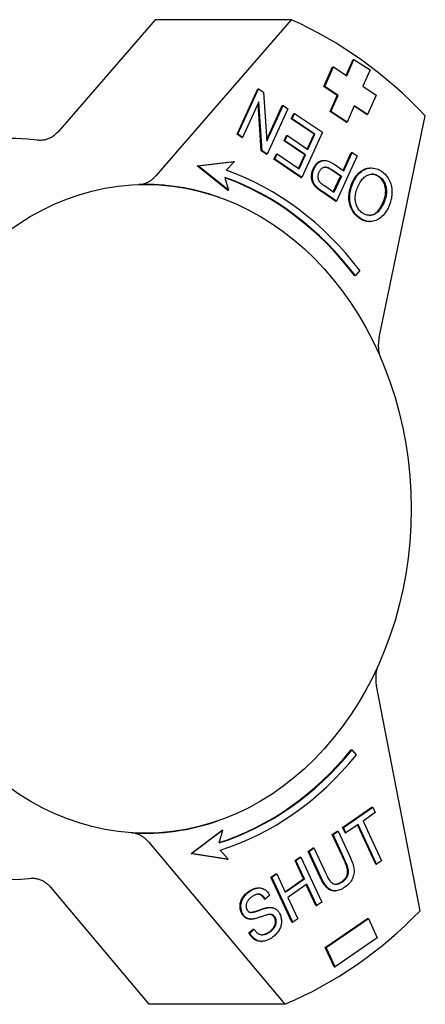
# Model space of a CAD drawing. Header units: millimetres. Extents: x 210 to 480, y -31 to 299.
# Tile 11 of 12: x 305 to 332, y 233 to 299. Entities that reach past the tile are written whole.
import ezdxf

# ---------------------------------------------------------------- set-up
doc = ezdxf.new("R2010")
doc.units = ezdxf.units.MM
doc.layers.add('Detail', color=2, linetype='Continuous')

msp = doc.modelspace()

# ---------------------------------------------------------------- linework, layer by layer
at = {"layer": 'Detail'}
for p, q in [((313.878, 299.33), (307.314, 291.765)), ((323.055, 299.33), (313.878, 299.33)), ((323.055, 299.33), (313.914, 288.794)), ((326.751, 295.577), (327.223, 296.649)), ((326.796, 295.547), (327.281, 296.649)), ((327.223, 296.649), (327.281, 296.649)), ((327.281, 296.649), (328.363, 295.938)), ((325.255, 294.818), (325.837, 296.139)), ((325.312, 294.818), (325.894, 296.139)), ((325.837, 296.139), (325.894, 296.139)), ((325.894, 296.139), (326.796, 295.547)), ((328.363, 295.938), (327.878, 294.837)), ((319.396, 291.6), (320.789, 294.66)), ((319.454, 291.6), (320.846, 294.66)), ((320.789, 294.66), (320.846, 294.66)), ((320.846, 294.66), (321.186, 294.429)), ((321.186, 294.429), (321.411, 291.133)), ((326.157, 294.226), (325.255, 294.818)), ((325.255, 294.818), (325.312, 294.818)), ((326.214, 294.226), (325.312, 294.818)), ((327.878, 294.837), (328.78, 294.246)), ((320.864, 293.787), (319.771, 291.385)), ((321.031, 290.491), (320.814, 293.677)), ((321.089, 290.491), (320.864, 293.787)), ((325.672, 293.125), (326.157, 294.226)), ((325.73, 293.125), (326.214, 294.226)), ((326.157, 294.226), (326.214, 294.226)), ((328.78, 294.246), (328.199, 292.924)), ((321.404, 291.243), (322.447, 293.535)), ((321.411, 291.133), (322.504, 293.535)), ((322.821, 293.32), (321.429, 290.26)), ((322.447, 293.535), (322.504, 293.535)), ((322.504, 293.535), (322.821, 293.32)), ((323.054, 292.65), (323.219, 293.011)), ((323.112, 292.65), (323.276, 293.011)), ((323.219, 293.011), (323.276, 293.011)), ((323.276, 293.011), (325.148, 291.741)), ((326.755, 292.415), (325.672, 293.125)), ((325.672, 293.125), (325.73, 293.125)), ((326.812, 292.415), (325.73, 293.125)), ((327.297, 293.516), (326.812, 292.415)), ((328.141, 292.924), (327.284, 293.487)), ((328.199, 292.924), (327.297, 293.516)), ((323.054, 292.65), (323.112, 292.65)), ((324.594, 291.605), (323.054, 292.65)), ((324.651, 291.605), (323.112, 292.65)), ((326.755, 292.415), (326.812, 292.415)), ((328.141, 292.924), (328.199, 292.924)), ((328.977, 277.878), (332.093, 292.843)), ((325.148, 291.741), (323.755, 288.682)), ((319.396, 291.6), (319.454, 291.6)), ((319.713, 291.385), (319.396, 291.6)), ((319.771, 291.385), (319.454, 291.6)), ((319.713, 291.385), (319.771, 291.385)), ((322.567, 291.146), (322.732, 291.507)), ((322.567, 291.146), (322.624, 291.146)), ((323.956, 290.204), (322.567, 291.146)), ((322.624, 291.146), (322.789, 291.507)), ((324.013, 290.204), (322.624, 291.146)), ((322.732, 291.507), (322.789, 291.507)), ((322.789, 291.507), (324.178, 290.565)), ((324.134, 290.595), (324.594, 291.605)), ((324.178, 290.565), (324.651, 291.605)), ((324.594, 291.605), (324.651, 291.605)), ((321.031, 290.491), (321.089, 290.491)), ((321.371, 290.26), (321.031, 290.491)), ((321.429, 290.26), (321.089, 290.491)), ((326.55, 289.164), (327.102, 290.377)), ((326.593, 289.134), (327.159, 290.377)), ((327.102, 290.377), (327.159, 290.377)), ((327.159, 290.377), (327.492, 290.151)), ((316.706, 289.476), (319.153, 289.762)), ((316.764, 289.476), (319.21, 289.762)), ((319.21, 289.762), (318.668, 289.178)), ((319.153, 289.762), (319.21, 289.762)), ((321.371, 290.26), (321.429, 290.26)), ((321.883, 289.913), (322.048, 290.274)), ((321.883, 289.913), (321.941, 289.913)), ((323.698, 288.682), (321.883, 289.913)), ((321.941, 289.913), (322.105, 290.274)), ((323.755, 288.682), (321.941, 289.913)), ((322.048, 290.274), (322.105, 290.274)), ((322.105, 290.274), (323.587, 289.269)), ((323.544, 289.299), (323.956, 290.204)), ((323.587, 289.269), (324.013, 290.204)), ((323.956, 290.204), (324.013, 290.204)), ((325.225, 289.834), (325.283, 289.834)), ((327.492, 290.151), (326.099, 287.092)), ((318.754, 287.818), (316.706, 289.476)), ((316.706, 289.476), (316.764, 289.476)), ((318.812, 287.818), (316.764, 289.476)), ((326.372, 288.772), (325.724, 289.212)), ((325.781, 289.212), (326.429, 288.772)), ((325.95, 289.571), (326.593, 289.134)), ((328.38, 289.324), (328.437, 289.324)), ((318.569, 288.692), (318.812, 287.818)), ((323.698, 288.682), (323.755, 288.682)), ((325.887, 287.709), (326.372, 288.772)), ((326.429, 288.772), (325.931, 287.679)), ((326.372, 288.772), (326.429, 288.772)), ((318.754, 287.818), (318.812, 287.818)), ((324.728, 288.023), (324.785, 288.023)), ((326.042, 287.092), (325.096, 287.733)), ((326.099, 287.092), (325.153, 287.733)), ((325.931, 287.679), (325.289, 288.114)), ((318.169, 287.353), (318.142, 287.362)), ((326.042, 287.092), (326.099, 287.092)), ((328.318, 285.707), (328.375, 285.707)), ((327.673, 282.403), (327.373, 282.063)), ((327.316, 282.063), (327.373, 282.063)), ((331.746, 239.205), (328.792, 254.391)), ((327.094, 250.068), (327.151, 250.068)), ((327.442, 249.716), (327.151, 250.068)), ((326.515, 244.821), (328.492, 246.189)), ((326.573, 244.821), (328.55, 246.189)), ((328.717, 245.829), (327.892, 245.258)), ((328.492, 246.189), (328.55, 246.189)), ((328.55, 246.189), (328.717, 245.829)), ((318.169, 245.294), (318.142, 245.285)), ((327.892, 245.258), (329.139, 242.573)), ((316.294, 243.076), (318.384, 244.652)), ((318.442, 244.652), (316.351, 243.076)), ((318.176, 243.788), (318.442, 244.652)), ((318.384, 244.652), (318.442, 244.652)), ((325.821, 244.341), (326.152, 244.57)), ((325.879, 244.341), (326.21, 244.57)), ((326.152, 244.57), (326.21, 244.57)), ((326.21, 244.57), (327.026, 242.811)), ((326.515, 244.821), (326.573, 244.821)), ((326.682, 244.461), (326.515, 244.821)), ((326.74, 244.461), (326.573, 244.821)), ((327.561, 245.03), (326.74, 244.461)), ((328.75, 242.344), (327.518, 245)), ((328.808, 242.344), (327.561, 245.03)), ((313.412, 243.852), (322.625, 232.892)), ((325.821, 244.341), (325.879, 244.341)), ((326.637, 242.584), (325.821, 244.341)), ((326.695, 242.584), (325.879, 244.341)), ((326.682, 244.461), (326.74, 244.461)), ((318.789, 242.694), (318.262, 243.299)), ((324.19, 243.212), (324.521, 243.441)), ((324.19, 243.212), (324.248, 243.212)), ((325.007, 241.453), (324.19, 243.212)), ((324.248, 243.212), (324.579, 243.441)), ((325.065, 241.453), (324.248, 243.212)), ((324.521, 243.441), (324.579, 243.441)), ((324.579, 243.441), (325.394, 241.684)), ((316.294, 243.076), (316.351, 243.076)), ((318.731, 242.694), (316.294, 243.076)), ((316.351, 243.076), (318.789, 242.694)), ((318.731, 242.694), (318.789, 242.694)), ((323.304, 242.599), (323.635, 242.828)), ((323.304, 242.599), (323.362, 242.599)), ((323.885, 241.348), (323.304, 242.599)), ((323.362, 242.599), (323.693, 242.828)), ((323.943, 241.348), (323.362, 242.599)), ((323.635, 242.828), (323.693, 242.828)), ((323.693, 242.828), (325.106, 239.783)), ((329.139, 242.573), (328.808, 242.344)), ((328.75, 242.344), (328.808, 242.344)), ((321.681, 241.476), (322.012, 241.704)), ((323.095, 238.431), (321.681, 241.476)), ((321.681, 241.476), (321.738, 241.476)), ((321.738, 241.476), (322.069, 241.704)), ((323.152, 238.431), (321.738, 241.476)), ((322.012, 241.704), (322.069, 241.704)), ((322.069, 241.704), (322.65, 240.454)), ((322.636, 240.484), (323.885, 241.348)), ((322.65, 240.454), (323.943, 241.348)), ((323.885, 241.348), (323.943, 241.348)), ((306.798, 240.803), (313.447, 232.892)), ((320.833, 240.745), (320.89, 240.745)), ((324.11, 240.988), (322.817, 240.094)), ((324.718, 239.554), (324.066, 240.958)), ((324.776, 239.554), (324.11, 240.988)), ((325.954, 240.549), (326.011, 240.549)), ((321.239, 239.998), (321.296, 239.998)), ((321.598, 240.247), (321.296, 239.998)), ((322.817, 240.094), (323.483, 238.66)), ((321.563, 239.425), (321.62, 239.425)), ((324.718, 239.554), (324.776, 239.554)), ((325.106, 239.783), (324.776, 239.554)), ((320.311, 238.64), (320.369, 238.64)), ((323.483, 238.66), (323.152, 238.431)), ((325.341, 236.725), (328.194, 238.69)), ((325.398, 236.725), (328.252, 238.69)), ((328.194, 238.69), (328.252, 238.69)), ((328.252, 238.69), (328.855, 237.384)), ((320.19, 237.714), (320.486, 237.963)), ((320.247, 237.714), (320.544, 237.963)), ((320.486, 237.963), (320.544, 237.963)), ((323.095, 238.431), (323.152, 238.431)), ((320.19, 237.714), (320.247, 237.714)), ((328.855, 237.384), (326.002, 235.419)), ((320.998, 237.141), (321.055, 237.141)), ((325.341, 236.725), (325.398, 236.725)), ((325.944, 235.419), (325.341, 236.725)), ((326.002, 235.419), (325.398, 236.725)), ((325.944, 235.419), (326.002, 235.419)), ((322.625, 232.892), (313.447, 232.892))]:
    msp.add_line(p, q, dxfattribs=at)
at = {"layer": 'Detail', "flags": 128}
for points in [[(307.314, 291.765), (307.269, 291.715), (307.223, 291.667), (307.175, 291.621), (307.126, 291.577), (307.076, 291.535), (307.025, 291.495), (306.972, 291.458), (306.919, 291.422), (306.864, 291.389), (306.809, 291.359), (306.753, 291.331), (306.696, 291.305), (306.638, 291.281), (306.579, 291.261), (306.52, 291.243), (306.461, 291.227), (306.401, 291.214), (306.341, 291.203), (306.28, 291.196), (306.219, 291.191), (306.159, 291.188), (306.098, 291.189), (306.037, 291.192), (305.976, 291.198)], [(324.531, 289.276), (324.55, 289.317), (324.57, 289.356), (324.591, 289.394), (324.613, 289.43), (324.635, 289.464), (324.659, 289.498), (324.683, 289.529), (324.708, 289.56), (324.734, 289.589), (324.76, 289.616), (324.788, 289.642), (324.816, 289.667), (324.845, 289.69), (324.875, 289.712), (324.906, 289.732), (324.938, 289.751), (324.97, 289.769), (325.004, 289.785), (325.038, 289.8), (325.073, 289.812), (325.109, 289.822), (325.147, 289.828), (325.185, 289.833), (325.225, 289.834)], [(324.588, 289.276), (324.619, 289.34), (324.652, 289.399), (324.686, 289.455), (324.723, 289.508), (324.762, 289.556), (324.803, 289.602), (324.846, 289.643), (324.891, 289.681), (324.938, 289.716), (324.988, 289.747), (325.039, 289.774), (325.092, 289.798), (325.148, 289.817), (325.207, 289.829), (325.268, 289.834), (325.333, 289.832), (325.4, 289.823), (325.47, 289.808), (325.543, 289.785), (325.618, 289.756), (325.697, 289.72), (325.778, 289.677), (325.863, 289.627), (325.95, 289.571)], [(324.728, 288.023), (324.687, 288.064), (324.649, 288.106), (324.615, 288.149), (324.583, 288.192), (324.553, 288.237), (324.527, 288.282), (324.504, 288.328), (324.483, 288.375), (324.465, 288.423), (324.45, 288.473), (324.438, 288.524), (324.428, 288.577), (324.421, 288.632), (324.417, 288.688), (324.416, 288.746), (324.417, 288.806), (324.421, 288.866), (324.428, 288.926), (324.438, 288.986), (324.45, 289.045), (324.466, 289.103), (324.485, 289.161), (324.506, 289.219), (324.531, 289.276)], [(324.785, 288.023), (324.745, 288.064), (324.707, 288.106), (324.672, 288.149), (324.64, 288.192), (324.611, 288.237), (324.584, 288.282), (324.561, 288.328), (324.541, 288.375), (324.523, 288.423), (324.508, 288.473), (324.495, 288.524), (324.486, 288.577), (324.479, 288.632), (324.475, 288.688), (324.473, 288.746), (324.474, 288.806), (324.478, 288.866), (324.485, 288.926), (324.495, 288.986), (324.508, 289.045), (324.524, 289.103), (324.542, 289.161), (324.564, 289.219), (324.588, 289.276)], [(324.993, 288.352), (324.975, 288.374), (324.958, 288.397), (324.943, 288.421), (324.929, 288.446), (324.917, 288.471), (324.905, 288.498), (324.895, 288.525), (324.887, 288.553), (324.879, 288.582), (324.873, 288.612), (324.869, 288.642), (324.865, 288.674), (324.863, 288.705), (324.863, 288.737), (324.863, 288.769), (324.866, 288.801), (324.869, 288.833), (324.874, 288.865), (324.881, 288.897), (324.889, 288.929), (324.899, 288.961), (324.909, 288.992), (324.922, 289.024), (324.936, 289.056)], [(324.936, 289.056), (324.956, 289.099), (324.978, 289.139), (325.001, 289.176), (325.025, 289.21), (325.05, 289.241), (325.077, 289.269), (325.104, 289.294), (325.132, 289.317), (325.162, 289.336), (325.193, 289.352), (325.225, 289.366), (325.258, 289.376), (325.292, 289.384), (325.328, 289.387), (325.366, 289.386), (325.405, 289.382), (325.446, 289.374), (325.489, 289.362), (325.534, 289.347), (325.58, 289.327), (325.628, 289.304), (325.677, 289.277), (325.728, 289.246), (325.781, 289.212)], [(325.724, 289.212), (325.704, 289.225), (325.685, 289.238), (325.666, 289.25), (325.647, 289.261), (325.628, 289.273), (325.609, 289.283), (325.591, 289.293), (325.573, 289.303), (325.555, 289.312), (325.537, 289.32), (325.52, 289.329), (325.503, 289.336), (325.486, 289.343), (325.469, 289.35), (325.452, 289.356), (325.436, 289.361), (325.42, 289.366), (325.404, 289.37), (325.389, 289.374), (325.373, 289.378), (325.358, 289.381), (325.343, 289.383), (325.329, 289.385), (325.314, 289.386)], [(327.166, 288.337), (327.202, 288.413), (327.239, 288.486), (327.278, 288.556), (327.318, 288.623), (327.36, 288.687), (327.403, 288.749), (327.448, 288.808), (327.494, 288.864), (327.542, 288.918), (327.591, 288.968), (327.642, 289.016), (327.695, 289.061), (327.748, 289.103), (327.802, 289.142), (327.857, 289.176), (327.913, 289.207), (327.969, 289.235), (328.025, 289.259), (328.083, 289.279), (328.141, 289.295), (328.2, 289.308), (328.259, 289.317), (328.319, 289.322), (328.38, 289.324)], [(327.223, 288.337), (327.278, 288.45), (327.336, 288.557), (327.397, 288.657), (327.462, 288.751), (327.53, 288.839), (327.602, 288.92), (327.677, 288.995), (327.756, 289.064), (327.837, 289.126), (327.919, 289.179), (328.003, 289.224), (328.088, 289.261), (328.175, 289.289), (328.264, 289.309), (328.354, 289.321), (328.445, 289.324), (328.537, 289.32), (328.627, 289.309), (328.715, 289.291), (328.803, 289.267), (328.889, 289.236), (328.973, 289.198), (329.057, 289.153), (329.139, 289.101)], [(329.139, 289.101), (329.225, 289.038), (329.305, 288.971), (329.381, 288.898), (329.451, 288.821), (329.516, 288.738), (329.575, 288.651), (329.629, 288.559), (329.678, 288.462), (329.72, 288.362), (329.757, 288.259), (329.787, 288.155), (329.81, 288.049), (329.828, 287.941), (329.838, 287.832), (329.843, 287.72), (329.841, 287.607), (329.833, 287.493), (329.82, 287.381), (329.802, 287.271), (329.779, 287.163), (329.751, 287.056), (329.718, 286.951), (329.68, 286.848), (329.636, 286.746)], [(312.761, 288.209), (312.814, 288.212), (312.867, 288.217), (312.92, 288.223), (312.973, 288.232), (313.025, 288.242), (313.077, 288.255), (313.129, 288.27), (313.18, 288.286), (313.231, 288.305), (313.282, 288.325), (313.332, 288.347), (313.381, 288.371), (313.43, 288.397), (313.478, 288.425), (313.526, 288.454), (313.572, 288.486), (313.618, 288.518), (313.663, 288.553), (313.707, 288.589), (313.75, 288.627), (313.793, 288.666), (313.834, 288.707), (313.874, 288.75), (313.914, 288.794)], [(325.289, 288.114), (325.271, 288.127), (325.253, 288.139), (325.235, 288.151), (325.218, 288.163), (325.202, 288.175), (325.186, 288.186), (325.171, 288.198), (325.156, 288.209), (325.142, 288.219), (325.128, 288.23), (325.115, 288.24), (325.102, 288.25), (325.09, 288.26), (325.079, 288.27), (325.068, 288.279), (325.057, 288.288), (325.047, 288.297), (325.038, 288.305), (325.029, 288.314), (325.021, 288.322), (325.013, 288.33), (325.006, 288.338), (324.999, 288.345), (324.993, 288.352)], [(327.563, 288.101), (327.609, 288.196), (327.656, 288.286), (327.705, 288.37), (327.756, 288.447), (327.808, 288.519), (327.862, 288.584), (327.918, 288.643), (327.975, 288.697), (328.034, 288.744), (328.094, 288.785), (328.157, 288.82), (328.22, 288.85), (328.285, 288.873), (328.349, 288.89), (328.413, 288.902), (328.477, 288.908), (328.541, 288.909), (328.605, 288.904), (328.668, 288.893), (328.731, 288.876), (328.794, 288.854), (328.857, 288.826), (328.92, 288.792), (328.982, 288.752)], [(328.925, 288.752), (328.907, 288.764), (328.889, 288.776), (328.87, 288.787), (328.852, 288.798), (328.834, 288.808), (328.816, 288.817), (328.798, 288.827), (328.779, 288.835), (328.761, 288.843), (328.743, 288.851), (328.725, 288.858), (328.706, 288.865), (328.688, 288.871), (328.67, 288.877), (328.651, 288.883), (328.633, 288.887), (328.615, 288.892), (328.596, 288.896), (328.578, 288.899), (328.559, 288.902), (328.541, 288.904), (328.522, 288.906), (328.504, 288.908), (328.485, 288.909)], [(329.239, 286.983), (329.279, 287.074), (329.313, 287.165), (329.343, 287.255), (329.368, 287.343), (329.388, 287.431), (329.403, 287.518), (329.414, 287.604), (329.419, 287.689), (329.42, 287.773), (329.415, 287.856), (329.406, 287.938), (329.392, 288.019), (329.374, 288.098), (329.352, 288.173), (329.326, 288.246), (329.296, 288.315), (329.263, 288.381), (329.226, 288.444), (329.185, 288.503), (329.141, 288.56), (329.092, 288.613), (329.04, 288.662), (328.985, 288.709), (328.925, 288.752)], [(328.982, 288.752), (329.042, 288.709), (329.098, 288.662), (329.15, 288.613), (329.198, 288.56), (329.243, 288.503), (329.283, 288.444), (329.321, 288.381), (329.354, 288.315), (329.383, 288.246), (329.409, 288.173), (329.431, 288.098), (329.45, 288.019), (329.464, 287.938), (329.473, 287.856), (329.477, 287.773), (329.476, 287.689), (329.471, 287.604), (329.461, 287.518), (329.445, 287.431), (329.425, 287.343), (329.401, 287.255), (329.371, 287.165), (329.336, 287.074), (329.297, 286.983)], [(325.096, 287.733), (325.075, 287.747), (325.055, 287.761), (325.036, 287.775), (325.016, 287.789), (324.998, 287.802), (324.979, 287.815), (324.961, 287.828), (324.944, 287.841), (324.927, 287.854), (324.91, 287.866), (324.894, 287.878), (324.879, 287.891), (324.864, 287.903), (324.849, 287.914), (324.835, 287.926), (324.821, 287.937), (324.808, 287.949), (324.795, 287.96), (324.783, 287.971), (324.771, 287.982), (324.759, 287.992), (324.748, 288.003), (324.738, 288.013), (324.728, 288.023)], [(325.153, 287.733), (325.133, 287.747), (325.113, 287.761), (325.093, 287.775), (325.074, 287.789), (325.055, 287.802), (325.037, 287.815), (325.019, 287.828), (325.001, 287.841), (324.984, 287.854), (324.968, 287.866), (324.952, 287.878), (324.936, 287.891), (324.921, 287.903), (324.906, 287.914), (324.892, 287.926), (324.879, 287.937), (324.865, 287.949), (324.852, 287.96), (324.84, 287.971), (324.828, 287.982), (324.817, 287.992), (324.806, 288.003), (324.795, 288.013), (324.785, 288.023)], [(327.641, 285.937), (327.556, 285.998), (327.477, 286.064), (327.403, 286.136), (327.333, 286.212), (327.269, 286.293), (327.21, 286.378), (327.156, 286.469), (327.107, 286.565), (327.063, 286.664), (327.026, 286.765), (326.995, 286.868), (326.971, 286.974), (326.953, 287.082), (326.942, 287.191), (326.937, 287.303), (326.938, 287.417), (326.946, 287.532), (326.96, 287.648), (326.979, 287.763), (327.005, 287.878), (327.036, 287.993), (327.073, 288.107), (327.117, 288.222), (327.166, 288.337)], [(327.698, 285.937), (327.614, 285.998), (327.534, 286.064), (327.46, 286.136), (327.391, 286.212), (327.326, 286.293), (327.267, 286.378), (327.213, 286.469), (327.164, 286.565), (327.12, 286.664), (327.083, 286.765), (327.053, 286.868), (327.029, 286.974), (327.011, 287.082), (326.999, 287.191), (326.994, 287.303), (326.996, 287.417), (327.003, 287.532), (327.017, 287.648), (327.036, 287.763), (327.062, 287.878), (327.093, 287.993), (327.131, 288.107), (327.174, 288.222), (327.223, 288.337)], [(327.854, 286.286), (327.794, 286.329), (327.738, 286.377), (327.685, 286.429), (327.636, 286.484), (327.59, 286.543), (327.548, 286.606), (327.51, 286.672), (327.476, 286.742), (327.446, 286.815), (327.421, 286.89), (327.4, 286.967), (327.384, 287.045), (327.373, 287.126), (327.367, 287.208), (327.366, 287.293), (327.37, 287.379), (327.378, 287.466), (327.391, 287.555), (327.408, 287.644), (327.43, 287.734), (327.456, 287.824), (327.487, 287.916), (327.523, 288.008), (327.563, 288.101)], [(329.636, 286.746), (329.577, 286.623), (329.516, 286.507), (329.451, 286.4), (329.385, 286.3), (329.315, 286.208), (329.243, 286.123), (329.169, 286.047), (329.092, 285.978), (329.012, 285.917), (328.93, 285.864), (328.845, 285.818), (328.758, 285.781), (328.67, 285.751), (328.581, 285.729), (328.493, 285.714), (328.404, 285.708), (328.316, 285.709), (328.228, 285.718), (328.139, 285.735), (328.051, 285.76), (327.963, 285.792), (327.874, 285.833), (327.786, 285.881), (327.698, 285.937)], [(329.297, 286.983), (329.244, 286.871), (329.19, 286.768), (329.135, 286.673), (329.079, 286.585), (329.022, 286.506), (328.964, 286.434), (328.905, 286.37), (328.845, 286.314), (328.784, 286.266), (328.721, 286.226), (328.658, 286.194), (328.594, 286.17), (328.53, 286.152), (328.466, 286.139), (328.402, 286.131), (328.339, 286.128), (328.277, 286.13), (328.215, 286.137), (328.154, 286.149), (328.093, 286.167), (328.032, 286.189), (327.973, 286.216), (327.913, 286.248), (327.854, 286.286)], [(328.306, 286.129), (328.347, 286.131), (328.388, 286.136), (328.43, 286.143), (328.471, 286.152), (328.513, 286.163), (328.555, 286.176), (328.597, 286.192), (328.638, 286.212), (328.679, 286.235), (328.719, 286.262), (328.759, 286.291), (328.799, 286.325), (328.838, 286.361), (328.877, 286.401), (328.915, 286.444), (328.953, 286.49), (328.99, 286.54), (329.027, 286.593), (329.063, 286.65), (329.099, 286.71), (329.135, 286.773), (329.17, 286.839), (329.205, 286.909), (329.239, 286.983)], [(328.318, 285.707), (328.289, 285.708), (328.261, 285.709), (328.233, 285.711), (328.205, 285.714), (328.177, 285.717), (328.148, 285.722), (328.12, 285.727), (328.092, 285.733), (328.064, 285.74), (328.035, 285.747), (328.007, 285.756), (327.979, 285.765), (327.951, 285.775), (327.923, 285.785), (327.894, 285.797), (327.866, 285.809), (327.838, 285.822), (327.81, 285.836), (327.782, 285.851), (327.753, 285.867), (327.725, 285.883), (327.697, 285.9), (327.669, 285.918), (327.641, 285.937)], [(328.977, 277.878), (328.967, 277.826), (328.958, 277.775), (328.95, 277.723), (328.943, 277.671), (328.937, 277.619), (328.932, 277.567), (328.928, 277.514), (328.925, 277.462), (328.923, 277.409), (328.923, 277.357), (328.923, 277.304), (328.924, 277.252), (328.927, 277.199), (328.93, 277.146), (328.935, 277.094), (328.94, 277.042), (328.947, 276.99), (328.954, 276.938), (328.963, 276.886), (328.973, 276.835), (328.984, 276.784), (328.996, 276.734), (329.008, 276.684), (329.022, 276.634)], [(328.856, 255.642), (328.842, 255.592), (328.828, 255.542), (328.815, 255.492), (328.803, 255.441), (328.793, 255.389), (328.783, 255.338), (328.775, 255.286), (328.767, 255.234), (328.761, 255.181), (328.755, 255.128), (328.751, 255.076), (328.748, 255.023), (328.746, 254.97), (328.745, 254.917), (328.745, 254.864), (328.746, 254.811), (328.748, 254.758), (328.751, 254.705), (328.755, 254.652), (328.761, 254.6), (328.767, 254.547), (328.774, 254.495), (328.783, 254.443), (328.792, 254.391)], [(313.412, 243.852), (313.374, 243.897), (313.335, 243.939), (313.295, 243.98), (313.254, 244.02), (313.211, 244.058), (313.169, 244.095), (313.125, 244.13), (313.08, 244.164), (313.034, 244.196), (312.988, 244.226), (312.941, 244.254), (312.893, 244.281), (312.845, 244.306), (312.796, 244.33), (312.747, 244.351), (312.697, 244.371), (312.646, 244.388), (312.595, 244.404), (312.544, 244.418), (312.493, 244.43), (312.441, 244.44), (312.389, 244.448), (312.337, 244.455), (312.284, 244.459)], [(326.417, 241.144), (326.475, 241.186), (326.53, 241.229), (326.58, 241.273), (326.625, 241.318), (326.667, 241.363), (326.704, 241.409), (326.738, 241.456), (326.767, 241.504), (326.792, 241.553), (326.812, 241.603), (326.829, 241.653), (326.841, 241.704), (326.849, 241.757), (326.852, 241.814), (326.851, 241.875), (326.846, 241.939), (326.835, 242.007), (326.821, 242.079), (326.802, 242.154), (326.778, 242.232), (326.749, 242.315), (326.717, 242.401), (326.679, 242.491), (326.637, 242.584)], [(326.474, 241.144), (326.533, 241.186), (326.587, 241.229), (326.637, 241.273), (326.683, 241.318), (326.724, 241.363), (326.762, 241.409), (326.795, 241.456), (326.824, 241.504), (326.849, 241.553), (326.87, 241.603), (326.886, 241.653), (326.899, 241.704), (326.906, 241.757), (326.91, 241.814), (326.909, 241.875), (326.903, 241.939), (326.893, 242.007), (326.878, 242.079), (326.859, 242.154), (326.835, 242.232), (326.807, 242.315), (326.774, 242.401), (326.737, 242.491), (326.695, 242.584)], [(327.026, 242.811), (327.077, 242.698), (327.122, 242.589), (327.162, 242.484), (327.197, 242.384), (327.226, 242.288), (327.249, 242.195), (327.267, 242.107), (327.28, 242.023), (327.287, 241.941), (327.289, 241.86), (327.285, 241.778), (327.275, 241.697), (327.259, 241.615), (327.237, 241.534), (327.21, 241.453), (327.177, 241.372), (327.138, 241.293), (327.091, 241.215), (327.038, 241.14), (326.979, 241.067), (326.912, 240.997), (326.839, 240.929), (326.759, 240.863), (326.672, 240.799)], [(305.481, 241.398), (305.541, 241.402), (305.601, 241.403), (305.662, 241.402), (305.722, 241.398), (305.782, 241.391), (305.841, 241.382), (305.901, 241.37), (305.96, 241.356), (306.018, 241.339), (306.076, 241.32), (306.134, 241.298), (306.191, 241.273), (306.247, 241.246), (306.302, 241.217), (306.357, 241.185), (306.41, 241.151), (306.463, 241.115), (306.514, 241.077), (306.565, 241.036), (306.614, 240.994), (306.662, 240.949), (306.709, 240.902), (306.754, 240.854), (306.798, 240.803)], [(325.954, 240.549), (325.907, 240.551), (325.861, 240.555), (325.816, 240.563), (325.771, 240.573), (325.728, 240.587), (325.685, 240.603), (325.644, 240.622), (325.603, 240.645), (325.563, 240.67), (325.524, 240.698), (325.486, 240.729), (325.449, 240.763), (325.412, 240.801), (325.375, 240.842), (325.338, 240.887), (325.302, 240.935), (325.265, 240.987), (325.228, 241.043), (325.191, 241.102), (325.154, 241.165), (325.118, 241.232), (325.081, 241.302), (325.044, 241.376), (325.007, 241.453)], [(326.672, 240.799), (326.585, 240.742), (326.501, 240.693), (326.418, 240.65), (326.337, 240.616), (326.257, 240.588), (326.18, 240.568), (326.104, 240.555), (326.03, 240.55), (325.958, 240.551), (325.889, 240.56), (325.821, 240.575), (325.755, 240.598), (325.692, 240.627), (325.63, 240.663), (325.571, 240.706), (325.514, 240.756), (325.457, 240.814), (325.401, 240.88), (325.345, 240.955), (325.289, 241.037), (325.233, 241.129), (325.177, 241.228), (325.121, 241.336), (325.065, 241.453)], [(325.394, 241.684), (325.44, 241.589), (325.484, 241.502), (325.527, 241.423), (325.568, 241.352), (325.609, 241.288), (325.649, 241.232), (325.687, 241.184), (325.725, 241.143), (325.762, 241.109), (325.801, 241.079), (325.842, 241.054), (325.884, 241.033), (325.927, 241.017), (325.972, 241.006), (326.019, 240.999), (326.067, 240.996), (326.116, 240.999), (326.165, 241.006), (326.215, 241.017), (326.266, 241.033), (326.317, 241.054), (326.369, 241.079), (326.421, 241.109), (326.474, 241.144)], [(319.689, 239.058), (319.664, 239.116), (319.643, 239.176), (319.625, 239.238), (319.612, 239.3), (319.602, 239.364), (319.596, 239.429), (319.594, 239.496), (319.596, 239.564), (319.602, 239.632), (319.612, 239.699), (319.627, 239.765), (319.646, 239.831), (319.67, 239.895), (319.699, 239.959), (319.731, 240.022), (319.768, 240.085), (319.809, 240.145), (319.853, 240.204), (319.9, 240.26), (319.95, 240.314), (320.003, 240.365), (320.059, 240.415), (320.117, 240.462), (320.179, 240.507)], [(319.746, 239.058), (319.721, 239.116), (319.7, 239.176), (319.683, 239.238), (319.669, 239.3), (319.66, 239.364), (319.654, 239.429), (319.652, 239.496), (319.653, 239.564), (319.659, 239.632), (319.67, 239.699), (319.685, 239.765), (319.704, 239.831), (319.728, 239.895), (319.756, 239.959), (319.789, 240.022), (319.826, 240.085), (319.867, 240.145), (319.911, 240.204), (319.958, 240.26), (320.007, 240.314), (320.06, 240.365), (320.116, 240.415), (320.175, 240.462), (320.236, 240.507)], [(320.179, 240.507), (320.207, 240.526), (320.235, 240.544), (320.263, 240.562), (320.291, 240.579), (320.319, 240.594), (320.347, 240.61), (320.375, 240.624), (320.403, 240.638), (320.43, 240.65), (320.458, 240.662), (320.485, 240.673), (320.512, 240.684), (320.54, 240.693), (320.567, 240.702), (320.594, 240.71), (320.621, 240.717), (320.648, 240.723), (320.675, 240.729), (320.702, 240.734), (320.728, 240.738), (320.755, 240.741), (320.781, 240.743), (320.807, 240.744), (320.833, 240.745)], [(320.236, 240.507), (320.306, 240.552), (320.374, 240.593), (320.443, 240.629), (320.51, 240.66), (320.578, 240.687), (320.644, 240.708), (320.711, 240.725), (320.777, 240.736), (320.842, 240.743), (320.905, 240.745), (320.967, 240.741), (321.027, 240.731), (321.086, 240.717), (321.143, 240.697), (321.199, 240.672), (321.253, 240.641), (321.305, 240.606), (321.355, 240.567), (321.402, 240.524), (321.446, 240.476), (321.488, 240.425), (321.527, 240.37), (321.564, 240.31), (321.598, 240.247)], [(326.038, 240.997), (326.054, 240.998), (326.069, 241), (326.084, 241.002), (326.099, 241.004), (326.115, 241.007), (326.13, 241.01), (326.146, 241.014), (326.161, 241.018), (326.177, 241.023), (326.192, 241.028), (326.208, 241.033), (326.224, 241.039), (326.24, 241.045), (326.255, 241.052), (326.271, 241.059), (326.287, 241.067), (326.303, 241.075), (326.319, 241.083), (326.335, 241.092), (326.352, 241.102), (326.368, 241.111), (326.384, 241.122), (326.4, 241.132), (326.417, 241.144)], [(320.415, 240.161), (320.366, 240.126), (320.321, 240.091), (320.279, 240.056), (320.239, 240.02), (320.203, 239.984), (320.171, 239.948), (320.141, 239.911), (320.114, 239.874), (320.091, 239.837), (320.07, 239.799), (320.053, 239.761), (320.039, 239.723), (320.028, 239.685), (320.018, 239.648), (320.011, 239.611), (320.007, 239.574), (320.004, 239.539), (320.004, 239.504), (320.006, 239.469), (320.011, 239.435), (320.017, 239.402), (320.026, 239.369), (320.037, 239.337), (320.051, 239.305)], [(321.296, 239.998), (321.269, 240.042), (321.242, 240.083), (321.213, 240.121), (321.184, 240.155), (321.154, 240.186), (321.123, 240.214), (321.091, 240.239), (321.058, 240.261), (321.025, 240.279), (320.991, 240.295), (320.956, 240.307), (320.92, 240.316), (320.884, 240.322), (320.846, 240.324), (320.807, 240.323), (320.768, 240.319), (320.727, 240.311), (320.686, 240.3), (320.643, 240.285), (320.599, 240.267), (320.555, 240.246), (320.509, 240.221), (320.462, 240.193), (320.415, 240.161)], [(321.239, 239.998), (321.224, 240.023), (321.209, 240.047), (321.193, 240.07), (321.178, 240.092), (321.162, 240.113), (321.145, 240.133), (321.129, 240.152), (321.112, 240.17), (321.095, 240.187), (321.078, 240.204), (321.06, 240.219), (321.042, 240.233), (321.024, 240.246), (321.006, 240.258), (320.988, 240.269), (320.969, 240.279), (320.95, 240.288), (320.931, 240.296), (320.911, 240.303), (320.891, 240.309), (320.871, 240.314), (320.851, 240.318), (320.831, 240.321), (320.81, 240.323)], [(320.051, 239.305), (320.057, 239.292), (320.064, 239.279), (320.071, 239.266), (320.078, 239.254), (320.086, 239.242), (320.094, 239.231), (320.102, 239.22), (320.11, 239.209), (320.118, 239.199), (320.127, 239.19), (320.136, 239.18), (320.145, 239.172), (320.154, 239.163), (320.164, 239.155), (320.174, 239.148), (320.184, 239.141), (320.194, 239.134), (320.205, 239.128), (320.216, 239.123), (320.227, 239.117), (320.238, 239.113), (320.25, 239.108), (320.262, 239.104), (320.274, 239.101)], [(320.274, 239.101), (320.3, 239.096), (320.331, 239.094), (320.366, 239.095), (320.405, 239.099), (320.449, 239.105), (320.497, 239.115), (320.549, 239.127), (320.606, 239.142), (320.667, 239.16), (320.732, 239.181), (320.801, 239.205), (320.875, 239.231), (320.949, 239.258), (321.02, 239.283), (321.086, 239.306), (321.149, 239.327), (321.209, 239.346), (321.264, 239.363), (321.316, 239.377), (321.364, 239.39), (321.409, 239.401), (321.449, 239.409), (321.486, 239.416), (321.52, 239.42)], [(320.31, 239.095), (320.344, 239.098), (320.382, 239.104), (320.423, 239.111), (320.467, 239.121), (320.514, 239.133), (320.565, 239.147), (320.619, 239.163), (320.676, 239.182), (320.736, 239.202), (320.8, 239.225), (320.866, 239.249), (320.929, 239.272), (320.989, 239.293), (321.046, 239.312), (321.1, 239.33), (321.152, 239.346), (321.201, 239.361), (321.246, 239.374), (321.289, 239.386), (321.33, 239.396), (321.367, 239.404), (321.402, 239.411), (321.433, 239.416), (321.462, 239.42)], [(321.462, 239.42), (321.467, 239.42), (321.471, 239.421), (321.475, 239.421), (321.48, 239.422), (321.484, 239.422), (321.488, 239.422), (321.492, 239.423), (321.496, 239.423), (321.501, 239.423), (321.505, 239.423), (321.509, 239.424), (321.513, 239.424), (321.517, 239.424), (321.522, 239.424), (321.526, 239.424), (321.53, 239.425), (321.534, 239.425), (321.538, 239.425), (321.542, 239.425), (321.546, 239.425), (321.55, 239.425), (321.554, 239.425), (321.559, 239.425), (321.563, 239.425)], [(321.52, 239.42), (321.565, 239.424), (321.609, 239.425), (321.652, 239.425), (321.693, 239.422), (321.734, 239.418), (321.773, 239.411), (321.811, 239.403), (321.848, 239.392), (321.884, 239.38), (321.919, 239.365), (321.952, 239.349), (321.985, 239.331), (322.016, 239.31), (322.046, 239.288), (322.075, 239.265), (322.103, 239.239), (322.13, 239.212), (322.156, 239.183), (322.181, 239.152), (322.204, 239.119), (322.227, 239.085), (322.249, 239.048), (322.269, 239.01), (322.289, 238.971)], [(320.311, 238.64), (320.276, 238.641), (320.241, 238.643), (320.207, 238.647), (320.174, 238.652), (320.141, 238.659), (320.11, 238.667), (320.079, 238.677), (320.049, 238.689), (320.02, 238.701), (319.992, 238.716), (319.965, 238.732), (319.938, 238.749), (319.913, 238.768), (319.888, 238.788), (319.864, 238.809), (319.841, 238.832), (319.819, 238.855), (319.798, 238.88), (319.777, 238.907), (319.758, 238.934), (319.739, 238.963), (319.722, 238.993), (319.705, 239.025), (319.689, 239.058)], [(320.407, 238.641), (320.369, 238.64), (320.332, 238.641), (320.295, 238.643), (320.26, 238.647), (320.226, 238.653), (320.192, 238.661), (320.159, 238.67), (320.127, 238.68), (320.097, 238.693), (320.067, 238.707), (320.038, 238.722), (320.009, 238.74), (319.982, 238.759), (319.956, 238.779), (319.931, 238.8), (319.906, 238.824), (319.883, 238.848), (319.861, 238.874), (319.839, 238.901), (319.819, 238.929), (319.799, 238.959), (319.781, 238.991), (319.763, 239.023), (319.746, 239.058)], [(321.495, 238.943), (321.473, 238.939), (321.447, 238.933), (321.417, 238.925), (321.383, 238.916), (321.346, 238.905), (321.305, 238.893), (321.26, 238.879), (321.211, 238.863), (321.159, 238.846), (321.103, 238.827), (321.043, 238.806), (320.98, 238.784), (320.916, 238.762), (320.855, 238.742), (320.797, 238.724), (320.742, 238.707), (320.69, 238.692), (320.641, 238.679), (320.594, 238.668), (320.551, 238.659), (320.511, 238.652), (320.473, 238.646), (320.439, 238.643), (320.407, 238.641)], [(321.987, 238.716), (321.976, 238.74), (321.964, 238.762), (321.951, 238.783), (321.937, 238.803), (321.923, 238.822), (321.908, 238.839), (321.892, 238.856), (321.876, 238.871), (321.859, 238.885), (321.841, 238.898), (321.823, 238.91), (321.803, 238.92), (321.783, 238.93), (321.762, 238.937), (321.74, 238.944), (321.717, 238.949), (321.693, 238.953), (321.668, 238.956), (321.642, 238.957), (321.614, 238.957), (321.586, 238.956), (321.557, 238.953), (321.526, 238.949), (321.495, 238.943)], [(321.55, 237.77), (321.596, 237.803), (321.64, 237.837), (321.681, 237.873), (321.72, 237.91), (321.757, 237.948), (321.791, 237.987), (321.823, 238.028), (321.852, 238.069), (321.879, 238.111), (321.903, 238.154), (321.924, 238.196), (321.941, 238.238), (321.956, 238.28), (321.967, 238.322), (321.976, 238.364), (321.981, 238.406), (321.983, 238.448), (321.983, 238.489), (321.981, 238.529), (321.975, 238.568), (321.968, 238.606), (321.958, 238.644), (321.945, 238.68), (321.93, 238.716)], [(321.93, 238.716), (321.921, 238.734), (321.912, 238.752), (321.903, 238.768), (321.893, 238.784), (321.882, 238.799), (321.871, 238.814), (321.86, 238.828), (321.849, 238.841), (321.837, 238.854), (321.824, 238.866), (321.812, 238.877), (321.798, 238.887), (321.785, 238.897), (321.771, 238.906), (321.756, 238.915), (321.741, 238.922), (321.726, 238.929), (321.71, 238.936), (321.693, 238.941), (321.676, 238.946), (321.658, 238.95), (321.64, 238.953), (321.621, 238.955), (321.601, 238.956)], [(321.608, 237.77), (321.654, 237.803), (321.697, 237.837), (321.738, 237.873), (321.777, 237.91), (321.814, 237.948), (321.848, 237.987), (321.88, 238.028), (321.91, 238.069), (321.937, 238.111), (321.96, 238.154), (321.981, 238.196), (321.999, 238.238), (322.013, 238.28), (322.025, 238.322), (322.033, 238.364), (322.038, 238.406), (322.041, 238.448), (322.041, 238.489), (322.038, 238.529), (322.033, 238.568), (322.025, 238.606), (322.015, 238.644), (322.002, 238.68), (321.987, 238.716)], [(322.289, 238.971), (322.315, 238.909), (322.337, 238.846), (322.355, 238.781), (322.37, 238.715), (322.38, 238.647), (322.387, 238.577), (322.389, 238.506), (322.387, 238.433), (322.381, 238.36), (322.371, 238.288), (322.356, 238.217), (322.337, 238.146), (322.313, 238.077), (322.285, 238.008), (322.252, 237.94), (322.215, 237.872), (322.173, 237.807), (322.129, 237.744), (322.081, 237.683), (322.029, 237.626), (321.974, 237.571), (321.916, 237.518), (321.855, 237.468), (321.79, 237.421)], [(320.544, 237.963), (320.576, 237.911), (320.61, 237.863), (320.643, 237.82), (320.678, 237.78), (320.713, 237.743), (320.749, 237.711), (320.785, 237.683), (320.822, 237.658), (320.86, 237.638), (320.9, 237.621), (320.942, 237.607), (320.986, 237.597), (321.033, 237.591), (321.081, 237.589), (321.131, 237.59), (321.183, 237.595), (321.236, 237.604), (321.289, 237.616), (321.342, 237.633), (321.395, 237.653), (321.448, 237.676), (321.501, 237.704), (321.555, 237.735), (321.608, 237.77)], [(320.998, 237.141), (320.957, 237.142), (320.916, 237.145), (320.875, 237.15), (320.836, 237.158), (320.796, 237.167), (320.758, 237.179), (320.719, 237.193), (320.681, 237.209), (320.644, 237.227), (320.607, 237.247), (320.57, 237.269), (320.535, 237.293), (320.5, 237.319), (320.467, 237.347), (320.434, 237.376), (320.403, 237.407), (320.373, 237.439), (320.343, 237.473), (320.315, 237.509), (320.288, 237.547), (320.262, 237.586), (320.237, 237.627), (320.213, 237.67), (320.19, 237.714)], [(321.79, 237.421), (321.706, 237.365), (321.623, 237.315), (321.543, 237.272), (321.464, 237.235), (321.387, 237.204), (321.311, 237.179), (321.238, 237.16), (321.166, 237.148), (321.095, 237.142), (321.026, 237.141), (320.958, 237.147), (320.892, 237.158), (320.827, 237.175), (320.763, 237.198), (320.7, 237.227), (320.639, 237.262), (320.58, 237.302), (320.524, 237.347), (320.47, 237.397), (320.42, 237.451), (320.372, 237.51), (320.328, 237.573), (320.286, 237.641), (320.247, 237.714)], [(321.059, 237.59), (321.079, 237.591), (321.099, 237.592), (321.119, 237.595), (321.14, 237.597), (321.16, 237.601), (321.181, 237.604), (321.201, 237.609), (321.222, 237.614), (321.242, 237.619), (321.263, 237.626), (321.283, 237.632), (321.304, 237.639), (321.324, 237.647), (321.345, 237.656), (321.365, 237.664), (321.386, 237.674), (321.407, 237.684), (321.427, 237.695), (321.448, 237.706), (321.468, 237.717), (321.489, 237.73), (321.509, 237.743), (321.53, 237.756), (321.55, 237.77)]]:
    msp.add_lwpolyline(points, dxfattribs=at)
at = {"layer": 'Detail'}
for centre, major_axis, start_param, end_param in [((313.183, 266.205), (0, 35.25), 5.56911, 5.934256), ((303.977, 266.323), (0, 25), 6.179317, 7.427587), ((313.126, 265.891), (0, 24.25), 5.461435, 6.00044), ((313.126, 265.891), (0, 23.75), 5.461435, 5.999646), ((313.069, 265.891), (0, 23.75), 5.461435, 5.996234), ((313.183, 266.323), (0, 21.892), 6.003002, 6.306724), ((303.977, 266.323), (0, -25), 5.134225, 6.36318), ((313.338, 266.792), (0, -23.75), 0.251325, 0.789536), ((313.28, 266.792), (0, -23.75), 0.254698, 0.789536), ((313.338, 266.792), (0, -24.25), 0.250532, 0.789536), ((313.183, 266.323), (0, -21.892), 6.233036, 6.563369), ((313.183, 266.205), (0, -35.25), 0.333122, 0.698268)]:
    msp.add_ellipse(centre, major_axis=major_axis, ratio=0.819152, start_param=start_param, end_param=end_param, dxfattribs=at)
msp.add_ellipse((313.212, 266.323), major_axis=(0, -21.883), ratio=0.819152, dxfattribs=at)

doc.saveas('drawing.dxf')
